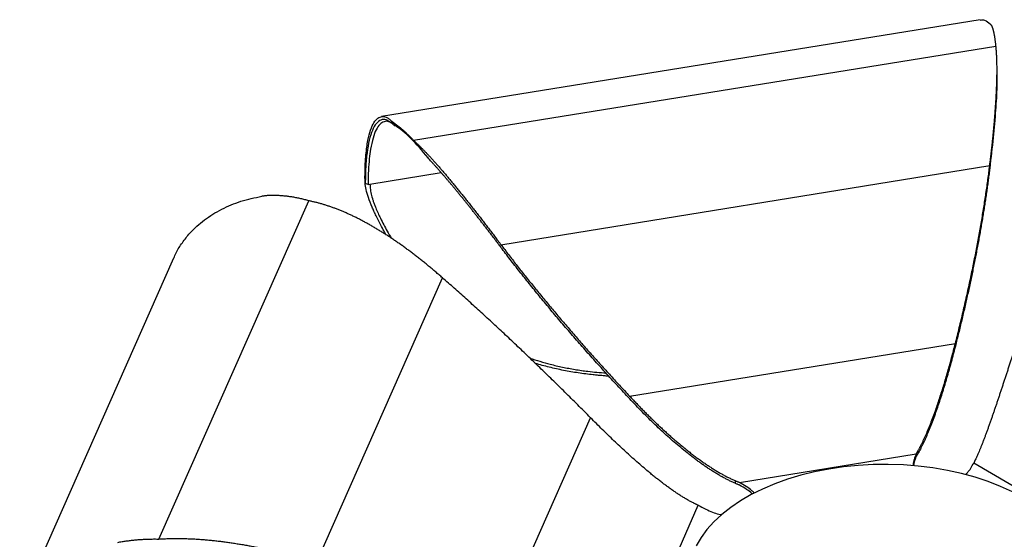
# Paper-space layout '_Isométrica' of a CAD drawing. Header units: millimetres. Extents: x -182 to 351, y -111 to 231.
# Tile 3 of 5: x -179 to 121, y 72 to 231. Entities that reach past the tile are written whole.
import ezdxf

# ---------------------------------------------------------------- set-up
doc = ezdxf.new("R2010")
doc.units = ezdxf.units.MM

psp = doc.layouts.new('_Isométrica')

# ---------------------------------------------------------------- linework, layer by layer
at = {"color": 7, "linetype": 'Continuous', "lineweight": 25}
for p, q in [((114.09, 230.92), (-68.85, 201.3)), ((-59.08, 194.05), (118.88, 222.87)), ((119.21, 214.52), (119.21, 215.55)), ((-65.74, 199.34), (-66, 199.49)), ((-65.74, 199.34), (-65.74, 199.95)), ((-65.19, 198.9), (-64.67, 198.52)), ((-64.68, 198.55), (-64.68, 199.11)), ((-32.35, 162.15), (116.99, 186.33)), ((-73.81, 180.85), (-73.88, 181.01)), ((-72.95, 180.57), (-73.81, 180.85)), ((-72.95, 180.57), (-72.37, 180.67)), ((-136.84, 72.19), (-91.09, 175.57)), ((-132.36, 158.05), (-179.39, 51.78)), ((-88.61, 65.27), (-50.22, 152.02)), ((6.94, 115.87), (106.49, 131.99)), ((-30.57, 51.43), (-4.98, 109.26)), ((40.5, 89.49), (94.54, 98.24)), ((95.02, 99.1), (95.02, 98.28)), ((112.12, 95.52), (151.34, 72.35)), ((39.18, 90.06), (39.18, 89.24)), ((14.05, 51.11), (27.94, 82.5))]:
    psp.add_line(p, q, dxfattribs=at)
at = {"color": 8, "linetype": 'Continuous', "lineweight": 25}
psp.add_line((-72.37, 180.67), (-50.65, 184.18), dxfattribs=at)
at = {"color": 7, "linetype": 'Continuous', "lineweight": 25, "flags": 128}
psp.add_lwpolyline([(123.91, 86.64), (120.31, 88.29), (116.5, 89.77), (112.5, 91.08), (108.34, 92.21), (104.05, 93.16), (99.64, 93.91), (95.15, 94.47), (90.59, 94.82), (86, 94.97), (81.41, 94.92), (76.83, 94.67), (72.3, 94.21), (67.85, 93.56), (63.49, 92.71), (59.26, 91.67), (55.19, 90.45), (51.28, 89.05), (47.57, 87.48), (44.08, 85.75), (40.83, 83.88), (37.84, 81.86), (35.12, 79.72), (32.7, 77.47), (30.58, 75.11), (28.78, 72.67), (27.31, 70.16)], dxfattribs=at)
at = {"color": 7, "linetype": 'Continuous', "lineweight": 25}
for points, knots in [([(114.11, 230.82), (114.54, 230.87), (115.5, 230.97), (116.59, 230.07), (117.2, 229.57)], [0, 0, 0, 0, 0.447258, 1, 1, 1, 1]), ([(117.8, 228.66), (117.78, 228.7), (117.75, 228.8), (117.68, 228.94), (117.6, 229.08), (117.52, 229.21), (117.42, 229.34), (117.32, 229.46), (117.24, 229.53), (117.2, 229.57)], [0, 0, 0, 0, 0.141614, 0.283531, 0.425817, 0.568539, 0.711766, 0.855563, 1, 1, 1, 1]), ([(118.88, 222.87), (118.87, 223), (118.84, 223.26), (118.8, 223.64), (118.76, 224.01), (118.72, 224.37), (118.67, 224.72), (118.62, 225.06), (118.57, 225.39), (118.52, 225.71), (118.47, 226.03), (118.41, 226.33), (118.35, 226.62), (118.29, 226.91), (118.23, 227.18), (118.16, 227.45), (118.09, 227.71), (118.02, 227.96), (117.95, 228.2), (117.88, 228.43), (117.83, 228.58), (117.8, 228.66)], [0, 0, 0, 0, 0.053143, 0.10617, 0.159085, 0.211893, 0.264602, 0.317222, 0.369764, 0.42224, 0.474664, 0.527054, 0.579424, 0.631795, 0.684186, 0.736619, 0.789114, 0.841692, 0.894363, 0.94713, 1, 1, 1, 1]), ([(116.99, 186.33), (117.04, 186.74), (117.14, 187.55), (117.28, 188.76), (117.42, 189.96), (117.56, 191.14), (117.69, 192.31), (117.81, 193.46), (117.93, 194.6), (118.04, 195.72), (118.15, 196.83), (118.25, 197.92), (118.35, 198.99), (118.44, 200.05), (118.53, 201.1), (118.61, 202.12), (118.69, 203.14), (118.76, 204.13), (118.83, 205.11), (118.89, 206.08), (118.94, 207.03), (118.99, 207.96), (119.04, 208.88), (119.08, 209.78), (119.11, 210.66), (119.14, 211.52), (119.17, 212.37), (119.19, 213.2), (119.2, 214.02), (119.21, 214.81), (119.21, 215.59), (119.21, 216.35), (119.2, 217.09), (119.19, 217.81), (119.17, 218.51), (119.14, 219.2), (119.11, 219.86), (119.08, 220.51), (119.04, 221.13), (118.99, 221.73), (118.94, 222.31), (118.9, 222.68), (118.88, 222.87)], [0, 0, 0, 0, 0.0287196, 0.0572188, 0.0854981, 0.1135584, 0.1414007, 0.1690262, 0.1964363, 0.2236324, 0.2506164, 0.2773902, 0.3039558, 0.3303156, 0.3564719, 0.3824274, 0.4081848, 0.4337471, 0.4591174, 0.4842989, 0.5092951, 0.5341092, 0.5587449, 0.5832057, 0.6074957, 0.6316193, 0.6555812, 0.6793863, 0.7030402, 0.7265484, 0.7499168, 0.7731518, 0.7962602, 0.8192497, 0.8421286, 0.8649059, 0.887591, 0.9101938, 0.932725, 0.9551954, 0.9776164, 1, 1, 1, 1]), ([(119.17, 214.52), (119.17, 213.23), (119.18, 209.77), (118.79, 203.15), (118.08, 194.8), (117.36, 188.67), (116.99, 185.51)], [0, 0, 0, 0, 0.157355, 0.4206, 0.700798, 1, 1, 1, 1]), ([(-73.89, 181.84), (-73.91, 184.4), (-73.84, 186.49), (-73.65, 189.21), (-73.57, 190.05), (-73.39, 191.61), (-73.29, 192.33), (-72.96, 194.36), (-72.7, 195.5), (-72.11, 197.47), (-71.78, 198.29), (-71.07, 199.64), (-70.68, 200.16), (-69.86, 200.93), (-68.98, 201.43), (-67.73, 201.3), (-66.9, 200.85), (-66.33, 200.47), (-66.04, 200.23), (-65.74, 199.95)], [0, 0, 0, 0, 0.125, 0.125, 0.1875, 0.1875, 0.25, 0.25, 0.375, 0.375, 0.5, 0.5, 0.625, 0.625, 0.75, 0.875, 0.9375, 0.9375, 1, 1, 1, 1]), ([(-66.3, 199.66), (-66.68, 199.92), (-67.65, 200.56), (-69.04, 200.4), (-70.46, 199.35), (-71.66, 197.25), (-72.62, 194.25), (-73.3, 190.43), (-73.73, 186), (-73.78, 182.55), (-73.81, 180.85)], [0, 0, 0, 0, 0.087646, 0.221716, 0.356842, 0.491517, 0.624214, 0.753691, 0.879073, 1, 1, 1, 1]), ([(-65.25, 198.92), (-65.72, 199.24), (-66.72, 199.93), (-68.1, 199.87), (-69.39, 199.02), (-70.52, 197.37), (-71.48, 194.85), (-72.16, 191.78), (-72.61, 188.4), (-72.89, 184.87), (-72.93, 182.05), (-72.95, 180.57)], [0, 0, 0, 0, 0.106598, 0.227881, 0.346931, 0.465935, 0.587082, 0.713085, 0.801698, 0.896082, 1, 1, 1, 1]), ([(-65.74, 199.95), (-65.7, 199.91), (-65.62, 199.83), (-65.48, 199.72), (-65.34, 199.6), (-65.19, 199.48), (-65.03, 199.36), (-64.86, 199.23), (-64.74, 199.15), (-64.68, 199.11)], [0, 0, 0, 0, 0.1444366, 0.2882342, 0.4314605, 0.574183, 0.7164692, 0.858386, 1, 1, 1, 1]), ([(-64.68, 199.11), (-64.59, 199.04), (-64.41, 198.91), (-64.14, 198.71), (-63.87, 198.51), (-63.59, 198.29), (-63.31, 198.07), (-63.02, 197.83), (-62.74, 197.6), (-62.45, 197.35), (-62.15, 197.09), (-61.86, 196.83), (-61.56, 196.55), (-61.26, 196.27), (-60.96, 195.98), (-60.65, 195.68), (-60.34, 195.37), (-60.03, 195.05), (-59.72, 194.73), (-59.4, 194.4), (-59.19, 194.17), (-59.08, 194.05)], [0, 0, 0, 0, 0.0528699, 0.1056371, 0.1583075, 0.2108862, 0.2633814, 0.3158135, 0.3682046, 0.4205757, 0.4729465, 0.5253356, 0.5777602, 0.6302362, 0.6827778, 0.7353977, 0.788107, 0.8409152, 0.8938297, 0.9468566, 1, 1, 1, 1]), ([(-54.64, 188.67), (-56.41, 190.93), (-58.18, 192.93), (-61.58, 196.27), (-63.2, 197.61), (-64.68, 198.55)], [0, 0, 0, 0, 0.5, 0.5, 1, 1, 1, 1]), ([(-59.08, 194.05), (-58.97, 193.96), (-58.76, 193.76), (-58.43, 193.46), (-58.11, 193.16), (-57.78, 192.85), (-57.45, 192.53), (-57.12, 192.2), (-56.78, 191.87), (-56.44, 191.53), (-56.1, 191.19), (-55.76, 190.83), (-55.41, 190.47), (-55.06, 190.11), (-54.71, 189.74), (-54.36, 189.36), (-54, 188.97), (-53.64, 188.58), (-53.28, 188.19), (-52.92, 187.79), (-52.55, 187.38), (-52.18, 186.96), (-51.81, 186.54), (-51.43, 186.12), (-51.06, 185.68), (-50.68, 185.25), (-50.3, 184.8), (-49.91, 184.36), (-49.52, 183.9), (-49.13, 183.44), (-48.74, 182.98), (-48.34, 182.5), (-47.95, 182.03), (-47.55, 181.55), (-47.14, 181.06), (-46.74, 180.57), (-46.33, 180.07), (-45.92, 179.57), (-45.5, 179.06), (-45.09, 178.54), (-44.67, 178.03), (-44.25, 177.5), (-43.82, 176.97), (-43.39, 176.44), (-42.96, 175.9), (-42.53, 175.36), (-42.1, 174.81), (-41.66, 174.25), (-41.22, 173.69), (-40.78, 173.13), (-40.33, 172.56), (-39.88, 171.99), (-39.43, 171.41), (-38.98, 170.82), (-38.52, 170.23), (-38.06, 169.64), (-37.6, 169.04), (-37.14, 168.44), (-36.67, 167.83), (-36.2, 167.22), (-35.73, 166.6), (-35.25, 165.98), (-34.78, 165.35), (-34.3, 164.72), (-33.81, 164.08), (-33.33, 163.44), (-32.84, 162.8), (-32.51, 162.36), (-32.35, 162.15)], [0, 0, 0, 0, 0.013562, 0.027136, 0.040725, 0.054331, 0.067957, 0.081606, 0.095279, 0.10898, 0.12271, 0.136473, 0.150269, 0.164102, 0.177972, 0.191883, 0.205837, 0.219834, 0.233877, 0.247967, 0.262106, 0.276295, 0.290536, 0.304829, 0.319177, 0.333581, 0.348041, 0.362558, 0.377135, 0.391772, 0.40647, 0.42123, 0.436053, 0.45094, 0.465892, 0.480909, 0.495993, 0.511144, 0.526363, 0.54165, 0.557006, 0.572433, 0.587931, 0.6035, 0.619141, 0.634855, 0.650643, 0.666504, 0.68244, 0.698452, 0.714539, 0.730702, 0.746942, 0.763259, 0.779653, 0.796126, 0.812677, 0.829307, 0.846016, 0.862804, 0.879672, 0.89662, 0.913649, 0.930757, 0.947947, 0.965217, 0.982568, 1, 1, 1, 1]), ([(-32.34, 161.33), (-32.59, 161.65), (-33.09, 162.31), (-33.82, 163.28), (-34.55, 164.24), (-35.28, 165.19), (-36, 166.12), (-36.71, 167.05), (-37.42, 167.96), (-38.11, 168.86), (-38.81, 169.75), (-39.5, 170.63), (-40.18, 171.49), (-40.85, 172.34), (-41.52, 173.19), (-42.18, 174.02), (-42.84, 174.83), (-43.49, 175.64), (-44.13, 176.43), (-44.77, 177.22), (-45.4, 177.99), (-46.02, 178.74), (-46.64, 179.49), (-47.25, 180.23), (-47.86, 180.95), (-48.46, 181.66), (-49.05, 182.36), (-49.64, 183.05), (-50.22, 183.72), (-50.8, 184.38), (-51.36, 185.03), (-51.93, 185.67), (-52.48, 186.3), (-53.03, 186.91), (-53.57, 187.51), (-54.11, 188.1), (-54.47, 188.48), (-54.64, 188.68)], [0, 0, 0, 0, 0.032257, 0.06427, 0.09604, 0.12757, 0.158861, 0.189915, 0.220735, 0.251323, 0.281681, 0.311812, 0.341719, 0.371403, 0.400867, 0.430115, 0.45915, 0.487973, 0.516589, 0.545, 0.573209, 0.60122, 0.629036, 0.65666, 0.684095, 0.711345, 0.738414, 0.765304, 0.79202, 0.818567, 0.844947, 0.871167, 0.897229, 0.923138, 0.9489, 0.974519, 1, 1, 1, 1]), ([(116.99, 185.51), (116.92, 184.93), (116.77, 183.77), (116.54, 182.02), (116.3, 180.27), (116.05, 178.5), (115.79, 176.72), (115.52, 174.94), (115.24, 173.14), (114.95, 171.34), (114.65, 169.52), (114.34, 167.7), (114.02, 165.86), (113.69, 164.02), (113.35, 162.16), (112.99, 160.3), (112.63, 158.42), (112.26, 156.54), (111.87, 154.64), (111.48, 152.74), (111.08, 150.82), (110.66, 148.9), (110.24, 146.96), (109.8, 145.02), (109.36, 143.07), (108.9, 141.1), (108.44, 139.13), (107.96, 137.14), (107.48, 135.15), (106.98, 133.15), (106.64, 131.81), (106.48, 131.14)], [0, 0, 0, 0, 0.03155, 0.063305, 0.095265, 0.127431, 0.159803, 0.192382, 0.225169, 0.258164, 0.291368, 0.324781, 0.358403, 0.392236, 0.426279, 0.460534, 0.495, 0.529679, 0.56457, 0.599674, 0.634991, 0.670522, 0.706268, 0.742229, 0.778404, 0.814796, 0.851403, 0.888227, 0.925267, 0.962525, 1, 1, 1, 1]), ([(106.49, 131.99), (106.69, 132.8), (107.1, 134.41), (107.69, 136.83), (108.27, 139.23), (108.84, 141.62), (109.39, 143.99), (109.92, 146.35), (110.44, 148.69), (110.95, 151.02), (111.44, 153.34), (111.91, 155.64), (112.37, 157.92), (112.82, 160.19), (113.25, 162.45), (113.66, 164.69), (114.06, 166.92), (114.45, 169.13), (114.82, 171.33), (115.17, 173.52), (115.51, 175.69), (115.84, 177.84), (116.15, 179.99), (116.45, 182.11), (116.73, 184.23), (116.9, 185.63), (116.99, 186.33)], [0, 0, 0, 0, 0.045252, 0.090187, 0.134805, 0.179108, 0.223095, 0.266768, 0.310126, 0.353172, 0.395906, 0.438328, 0.480439, 0.522241, 0.563733, 0.604917, 0.645794, 0.686364, 0.726628, 0.766588, 0.806244, 0.845597, 0.884648, 0.923398, 0.961848, 1, 1, 1, 1]), ([(-67.39, 165.08), (-67.54, 165.33), (-68.05, 166.18), (-68.8, 167.62), (-69.69, 169.33), (-70.47, 170.9), (-71.13, 172.32), (-71.97, 174.2), (-72.84, 176.45), (-73.6, 178.91), (-73.79, 180.37), (-73.88, 181.02)], [0, 0, 0, 0, 0.045704, 0.160309, 0.266286, 0.363577, 0.45201, 0.531348, 0.716876, 0.873795, 1, 1, 1, 1]), ([(-72.37, 180.67), (-72.35, 180.11), (-72.3, 178.97), (-71.98, 177.49), (-71.64, 176.29), (-71.35, 175.37), (-71, 174.4), (-70.32, 172.68), (-69.07, 169.98), (-67.45, 166.85), (-66.24, 164.81), (-65.79, 164.05)], [0, 0, 0, 0, 0.104594, 0.21625, 0.267657, 0.32235, 0.380301, 0.441463, 0.630358, 0.862799, 1, 1, 1, 1]), ([(-132.31, 158.03), (-132.08, 158.58), (-131.38, 160.24), (-129.74, 162.82), (-126.98, 166.28), (-123.06, 169.85), (-117.79, 173.1), (-111.9, 175.59), (-107.57, 176.49), (-105.41, 176.94)], [0, 0, 0, 0, 0.055539, 0.168153, 0.282373, 0.462548, 0.643363, 0.822305, 1, 1, 1, 1]), ([(-102.5, 177.19), (-102.64, 177.19), (-102.91, 177.19), (-103.32, 177.17), (-103.73, 177.14), (-104.15, 177.1), (-104.57, 177.06), (-104.99, 177), (-105.27, 176.96), (-105.41, 176.94)], [0, 0, 0, 0, 0.141614, 0.283531, 0.425817, 0.568539, 0.711766, 0.855563, 1, 1, 1, 1]), ([(-91.09, 175.57), (-91.29, 175.63), (-91.69, 175.74), (-92.3, 175.91), (-92.91, 176.06), (-93.51, 176.21), (-94.11, 176.34), (-94.72, 176.46), (-95.32, 176.58), (-95.92, 176.68), (-96.52, 176.78), (-97.12, 176.86), (-97.72, 176.94), (-98.32, 177), (-98.92, 177.06), (-99.51, 177.1), (-100.11, 177.14), (-100.71, 177.17), (-101.31, 177.19), (-101.91, 177.19), (-102.3, 177.19), (-102.5, 177.19)], [0, 0, 0, 0, 0.053143, 0.10617, 0.159085, 0.211893, 0.264602, 0.317222, 0.369764, 0.42224, 0.474664, 0.527054, 0.579424, 0.631795, 0.684186, 0.736619, 0.789114, 0.841692, 0.894363, 0.94713, 1, 1, 1, 1]), ([(-50.22, 152.02), (-50.57, 152.33), (-51.27, 152.94), (-52.33, 153.85), (-53.38, 154.74), (-54.44, 155.62), (-55.49, 156.48), (-56.54, 157.32), (-57.58, 158.15), (-58.63, 158.96), (-59.67, 159.75), (-60.71, 160.53), (-61.75, 161.3), (-62.78, 162.04), (-63.81, 162.77), (-64.85, 163.48), (-65.88, 164.18), (-66.9, 164.85), (-67.93, 165.52), (-68.95, 166.16), (-69.98, 166.79), (-71, 167.4), (-72.02, 167.99), (-73.03, 168.56), (-74.05, 169.12), (-75.06, 169.65), (-76.07, 170.17), (-77.08, 170.67), (-78.09, 171.15), (-79.1, 171.62), (-80.1, 172.06), (-81.11, 172.48), (-82.11, 172.89), (-83.11, 173.27), (-84.11, 173.64), (-85.11, 173.98), (-86.11, 174.3), (-87.11, 174.6), (-88.1, 174.88), (-89.1, 175.13), (-90.09, 175.36), (-90.76, 175.5), (-91.09, 175.57)], [0, 0, 0, 0, 0.02872, 0.057219, 0.085498, 0.113558, 0.141401, 0.169026, 0.196436, 0.223632, 0.250616, 0.27739, 0.303956, 0.330316, 0.356472, 0.382427, 0.408185, 0.433747, 0.459117, 0.484299, 0.509295, 0.534109, 0.558745, 0.583206, 0.607496, 0.631619, 0.655581, 0.679386, 0.70304, 0.726548, 0.749917, 0.773152, 0.79626, 0.81925, 0.842129, 0.864906, 0.887591, 0.910194, 0.932725, 0.955195, 0.977616, 1, 1, 1, 1]), ([(-32.35, 162.15), (-31.97, 161.64), (-31.2, 160.63), (-30.04, 159.11), (-28.86, 157.58), (-27.67, 156.05), (-26.46, 154.51), (-25.24, 152.97), (-24, 151.42), (-22.75, 149.87), (-21.48, 148.31), (-20.2, 146.74), (-18.9, 145.17), (-17.59, 143.59), (-16.27, 142), (-14.93, 140.41), (-13.57, 138.82), (-12.2, 137.22), (-10.82, 135.61), (-9.42, 134), (-8.01, 132.38), (-6.58, 130.75), (-5.14, 129.12), (-3.68, 127.49), (-2.2, 125.84), (-0.72, 124.2), (0.79, 122.54), (2.3, 120.88), (3.83, 119.22), (5.38, 117.54), (6.42, 116.43), (6.94, 115.87)], [0, 0, 0, 0, 0.031553, 0.06331, 0.095272, 0.127439, 0.159814, 0.192394, 0.225183, 0.258179, 0.291384, 0.324797, 0.358421, 0.392254, 0.426298, 0.460553, 0.495019, 0.529697, 0.564588, 0.599691, 0.635008, 0.670538, 0.706283, 0.742242, 0.778417, 0.814806, 0.851412, 0.888234, 0.925272, 0.962527, 1, 1, 1, 1]), ([(6.98, 115.03), (6.35, 115.7), (5.1, 117.05), (3.24, 119.07), (1.39, 121.08), (-0.43, 123.08), (-2.23, 125.07), (-4.01, 127.06), (-5.77, 129.03), (-7.5, 131), (-9.22, 132.96), (-10.91, 134.91), (-12.58, 136.85), (-14.23, 138.79), (-15.86, 140.71), (-17.46, 142.63), (-19.05, 144.53), (-20.61, 146.43), (-22.15, 148.32), (-23.67, 150.21), (-25.17, 152.08), (-26.65, 153.95), (-28.11, 155.8), (-29.54, 157.65), (-30.95, 159.49), (-31.88, 160.72), (-32.34, 161.33)], [0, 0, 0, 0, 0.045255, 0.090193, 0.134813, 0.179118, 0.223107, 0.266782, 0.310142, 0.353189, 0.395923, 0.438346, 0.480458, 0.522259, 0.563752, 0.604935, 0.645811, 0.68638, 0.726643, 0.766601, 0.806256, 0.845607, 0.884656, 0.923403, 0.961851, 1, 1, 1, 1]), ([(-4.98, 109.26), (-5.63, 109.92), (-6.94, 111.24), (-8.9, 113.2), (-10.85, 115.14), (-12.8, 117.07), (-14.73, 118.98), (-16.66, 120.87), (-18.59, 122.74), (-20.5, 124.6), (-22.41, 126.44), (-24.32, 128.27), (-26.21, 130.08), (-28.1, 131.87), (-29.98, 133.64), (-31.86, 135.4), (-33.72, 137.13), (-35.58, 138.86), (-37.44, 140.56), (-39.28, 142.25), (-41.12, 143.92), (-42.95, 145.57), (-44.78, 147.21), (-46.6, 148.83), (-48.41, 150.43), (-49.62, 151.49), (-50.22, 152.02)], [0, 0, 0, 0, 0.045252, 0.090187, 0.134805, 0.179108, 0.223095, 0.266768, 0.310126, 0.353172, 0.395906, 0.438328, 0.480439, 0.522241, 0.563733, 0.604917, 0.645794, 0.686364, 0.726628, 0.766588, 0.806244, 0.845597, 0.884648, 0.923398, 0.961848, 1, 1, 1, 1]), ([(95.02, 99.1), (95.08, 99.21), (95.21, 99.42), (95.39, 99.75), (95.58, 100.09), (95.76, 100.44), (95.95, 100.79), (96.13, 101.16), (96.32, 101.53), (96.51, 101.92), (96.69, 102.31), (96.88, 102.7), (97.07, 103.11), (97.26, 103.52), (97.44, 103.94), (97.63, 104.37), (97.82, 104.81), (98.01, 105.25), (98.2, 105.7), (98.38, 106.16), (98.57, 106.63), (98.76, 107.1), (98.95, 107.58), (99.14, 108.07), (99.33, 108.56), (99.52, 109.06), (99.71, 109.57), (99.9, 110.08), (100.09, 110.6), (100.28, 111.13), (100.62, 112.09), (101.1, 113.49), (101.73, 115.37), (102.35, 117.3), (102.97, 119.27), (103.57, 121.29), (104.17, 123.35), (104.76, 125.46), (105.35, 127.6), (105.92, 129.78), (106.3, 131.25), (106.49, 131.99)], [0, 0, 0, 0, 0.014255, 0.028548, 0.042883, 0.057264, 0.071692, 0.086172, 0.100705, 0.115294, 0.129943, 0.144653, 0.159426, 0.174266, 0.189173, 0.204151, 0.219199, 0.234322, 0.249518, 0.264791, 0.28014, 0.295568, 0.311076, 0.326664, 0.342334, 0.358087, 0.373924, 0.389846, 0.405854, 0.421949, 0.438131, 0.492686, 0.547563, 0.602784, 0.658365, 0.714322, 0.770664, 0.827401, 0.884536, 0.94207, 1, 1, 1, 1]), ([(106.48, 131.14), (106.37, 130.73), (106.16, 129.91), (105.84, 128.69), (105.52, 127.47), (105.2, 126.28), (104.88, 125.09), (104.55, 123.91), (104.22, 122.75), (103.89, 121.6), (103.56, 120.46), (103.22, 119.33), (102.89, 118.22), (102.55, 117.13), (102.2, 116.04), (101.86, 114.97), (101.51, 113.92), (101.16, 112.88), (100.81, 111.85), (100.45, 110.81), (100.07, 109.75), (99.68, 108.68), (99.28, 107.63), (98.89, 106.62), (98.5, 105.64), (98.11, 104.69), (97.72, 103.77), (97.33, 102.88), (96.95, 102.03), (96.56, 101.21), (96.17, 100.42), (95.79, 99.67), (95.41, 98.95), (95.15, 98.5), (95.02, 98.28)], [0, 0, 0, 0, 0.032221, 0.064322, 0.0963, 0.128156, 0.15989, 0.191502, 0.222991, 0.25436, 0.285609, 0.316739, 0.347752, 0.37865, 0.409436, 0.440112, 0.470682, 0.501148, 0.531514, 0.561783, 0.595218, 0.62828, 0.660978, 0.693321, 0.725317, 0.756979, 0.788317, 0.819343, 0.850073, 0.880525, 0.91072, 0.940681, 0.970432, 1, 1, 1, 1]), ([(-23.56, 127.5), (-21.49, 126.83), (-18.81, 125.97), (-15.44, 125.16), (-13.55, 124.74), (-11.64, 124.36), (-9.71, 124.02), (-7.76, 123.71), (-4.63, 123.27), (-2.12, 123.1), (-0.27, 122.97)], [0, 0, 0, 0, 0.27665, 0.357856, 0.439342, 0.521136, 0.603271, 0.685779, 0.768693, 1, 1, 1, 1]), ([(124.22, 129.25), (124.09, 128.84), (123.83, 128.02), (123.43, 126.81), (123.04, 125.61), (122.66, 124.41), (122.27, 123.23), (121.89, 122.06), (121.51, 120.9), (121.13, 119.75), (120.76, 118.62), (120.39, 117.49), (120.02, 116.38), (119.65, 115.29), (119.29, 114.2), (118.93, 113.13), (118.57, 112.08), (118.21, 111.04), (117.86, 110.01), (117.49, 108.96), (117.12, 107.9), (116.74, 106.83), (116.37, 105.79), (116, 104.78), (115.63, 103.79), (115.27, 102.84), (114.92, 101.92), (114.57, 101.03), (114.23, 100.16), (113.89, 99.34), (113.56, 98.54), (113.23, 97.79), (112.9, 97.06), (112.69, 96.61), (112.58, 96.38)], [0, 0, 0, 0, 0.032284, 0.064445, 0.096484, 0.128399, 0.16019, 0.191858, 0.223403, 0.254826, 0.286127, 0.317309, 0.348373, 0.379321, 0.410156, 0.44088, 0.471497, 0.502009, 0.532421, 0.562736, 0.59609, 0.629073, 0.661694, 0.693961, 0.725885, 0.757475, 0.788743, 0.819702, 0.850367, 0.880756, 0.91089, 0.940791, 0.970486, 1, 1, 1, 1]), ([(0.64, 121.97), (0.38, 121.98), (-0.34, 122.03), (-1.5, 122.12), (-2.84, 122.24), (-5.26, 122.48), (-8.74, 122.92), (-13.23, 123.7), (-17.6, 124.69), (-20.48, 125.43), (-21.88, 125.89), (-21.89, 125.9)], [0, 0, 0, 0, 0.034719, 0.09311, 0.151237, 0.209109, 0.409683, 0.607896, 0.804138, 0.998752, 1, 1, 1, 1]), ([(6.94, 115.87), (7.26, 115.53), (7.9, 114.84), (8.87, 113.82), (9.84, 112.82), (10.81, 111.82), (11.78, 110.84), (12.75, 109.87), (13.73, 108.92), (14.7, 107.97), (15.68, 107.04), (16.65, 106.13), (17.63, 105.23), (18.61, 104.34), (19.59, 103.47), (20.57, 102.61), (21.56, 101.77), (22.54, 100.94), (23.53, 100.13), (24.55, 99.31), (25.6, 98.48), (26.69, 97.65), (27.76, 96.85), (28.84, 96.08), (29.9, 95.34), (30.96, 94.62), (32.01, 93.94), (33.05, 93.28), (34.09, 92.66), (35.12, 92.07), (36.14, 91.51), (37.16, 90.99), (38.17, 90.5), (38.84, 90.21), (39.18, 90.06)], [0, 0, 0, 0, 0.0322839, 0.0644455, 0.096484, 0.128399, 0.1601904, 0.1918582, 0.2234031, 0.2548258, 0.2861273, 0.3173092, 0.3483732, 0.3793214, 0.4101562, 0.4408804, 0.4714969, 0.5020093, 0.5324212, 0.562736, 0.59609, 0.6290735, 0.6616943, 0.6939614, 0.7258847, 0.7574748, 0.788743, 0.8197018, 0.8503667, 0.8807557, 0.9108897, 0.9407915, 0.9704861, 1, 1, 1, 1]), ([(39.18, 89.24), (39.02, 89.31), (38.69, 89.45), (38.21, 89.67), (37.72, 89.9), (37.23, 90.14), (36.74, 90.39), (36.25, 90.64), (35.76, 90.9), (35.27, 91.18), (34.77, 91.45), (34.27, 91.74), (33.78, 92.03), (33.28, 92.34), (32.77, 92.65), (32.27, 92.96), (31.77, 93.29), (31.26, 93.62), (30.75, 93.95), (30.24, 94.3), (29.73, 94.65), (29.22, 95.01), (28.7, 95.37), (28.19, 95.74), (27.67, 96.12), (27.15, 96.5), (26.63, 96.89), (26.11, 97.29), (25.58, 97.7), (25.06, 98.11), (24.05, 98.91), (22.56, 100.12), (20.59, 101.79), (18.63, 103.52), (16.68, 105.3), (14.73, 107.14), (12.78, 109.04), (10.84, 110.99), (8.91, 112.98), (7.63, 114.35), (6.98, 115.03)], [0, 0, 0, 0, 0.014227, 0.028493, 0.042802, 0.057156, 0.071558, 0.086011, 0.100518, 0.115082, 0.129706, 0.14439, 0.159139, 0.173953, 0.188836, 0.203789, 0.218813, 0.23391, 0.249082, 0.26433, 0.279655, 0.295058, 0.310541, 0.326104, 0.341749, 0.357478, 0.37329, 0.389186, 0.405169, 0.421238, 0.437395, 0.498113, 0.559232, 0.620781, 0.682781, 0.745251, 0.808202, 0.871644, 0.935577, 1, 1, 1, 1]), ([(26.66, 83.09), (26.51, 83.17), (26.2, 83.32), (25.75, 83.57), (25.29, 83.81), (24.84, 84.07), (24.38, 84.34), (23.91, 84.61), (23.45, 84.89), (22.98, 85.18), (22.51, 85.47), (22.04, 85.78), (21.57, 86.09), (21.09, 86.41), (20.62, 86.73), (20.14, 87.06), (19.66, 87.4), (19.17, 87.75), (18.68, 88.1), (18.2, 88.46), (17.7, 88.82), (17.21, 89.19), (16.72, 89.57), (16.22, 89.95), (15.72, 90.34), (15.21, 90.74), (14.71, 91.14), (14.2, 91.55), (13.69, 91.96), (13.18, 92.38), (12.26, 93.15), (10.93, 94.27), (9.19, 95.78), (7.44, 97.33), (5.69, 98.93), (3.93, 100.56), (2.16, 102.23), (0.39, 103.94), (-1.39, 105.68), (-3.18, 107.46), (-4.38, 108.66), (-4.98, 109.26)], [0, 0, 0, 0, 0.014255, 0.028548, 0.042883, 0.057264, 0.071692, 0.086172, 0.100705, 0.115294, 0.129943, 0.144653, 0.159426, 0.174266, 0.189173, 0.204151, 0.219199, 0.234322, 0.249518, 0.264791, 0.28014, 0.295568, 0.311076, 0.326664, 0.342334, 0.358087, 0.373924, 0.389846, 0.405854, 0.421949, 0.438131, 0.492686, 0.547563, 0.602784, 0.658365, 0.714322, 0.770664, 0.827401, 0.884536, 0.94207, 1, 1, 1, 1]), ([(94.54, 98.24), (94.31, 97.67), (93.89, 96.61), (93.56, 95.37), (93.61, 94.72), (93.62, 94.57)], [0, 0, 0, 0, 0.47495, 0.880146, 1, 1, 1, 1]), ([(94.52, 97.4), (94.28, 96.82), (93.88, 95.88), (93.72, 94.91), (93.66, 94.52)], [0, 0, 0, 0, 0.602943, 1, 1, 1, 1]), ([(95.02, 98.28), (94.98, 98.2), (94.89, 98.05), (94.76, 97.82), (94.64, 97.6), (94.56, 97.46), (94.52, 97.4)], [0, 0, 0, 0, 0.25706, 0.50939, 0.757026, 1, 1, 1, 1]), ([(94.54, 98.24), (94.57, 98.31), (94.65, 98.45), (94.77, 98.66), (94.89, 98.88), (94.98, 99.02), (95.02, 99.1)], [0, 0, 0, 0, 0.243207, 0.490921, 0.743175, 1, 1, 1, 1]), ([(112.58, 96.38), (112.54, 96.31), (112.47, 96.16), (112.36, 95.94), (112.24, 95.73), (112.16, 95.59), (112.12, 95.52)], [0, 0, 0, 0, 0.256825, 0.5090787, 0.7567932, 1, 1, 1, 1]), ([(109.53, 91.88), (109.74, 92.07), (110.42, 92.69), (111.27, 93.92), (111.82, 94.96), (112.12, 95.52)], [0, 0, 0, 0, 0.171107, 0.552707, 1, 1, 1, 1]), ([(39.18, 90.06), (39.29, 90.01), (39.52, 89.91), (39.86, 89.77), (40.19, 89.63), (40.4, 89.54), (40.5, 89.49)], [0, 0, 0, 0, 0.256825, 0.509079, 0.756793, 1, 1, 1, 1]), ([(40.55, 88.65), (40.44, 88.7), (40.22, 88.79), (39.88, 88.94), (39.53, 89.08), (39.3, 89.19), (39.18, 89.24)], [0, 0, 0, 0, 0.242974, 0.49061, 0.74294, 1, 1, 1, 1]), ([(45.09, 86.15), (44.81, 86.44), (44.11, 87.18), (42.54, 88.29), (41.22, 89.07), (40.5, 89.49)], [0, 0, 0, 0, 0.236009, 0.58773, 1, 1, 1, 1]), ([(44.55, 85.87), (44.45, 85.98), (43.92, 86.52), (42.56, 87.46), (41.25, 88.23), (40.55, 88.65)], [0, 0, 0, 0, 0.102659, 0.515796, 1, 1, 1, 1]), ([(27.94, 82.5), (27.83, 82.55), (27.62, 82.64), (27.3, 82.78), (26.98, 82.93), (26.76, 83.04), (26.66, 83.09)], [0, 0, 0, 0, 0.243207, 0.490921, 0.743175, 1, 1, 1, 1]), ([(27.94, 82.5), (28.68, 82.1), (30.05, 81.35), (32.17, 80.45), (33.82, 79.86), (34.82, 79.7), (35.12, 79.65)], [0, 0, 0, 0, 0.347819, 0.644555, 0.894206, 1, 1, 1, 1]), ([(-149.42, 71.18), (-149.2, 71.22), (-148.77, 71.3), (-148.12, 71.41), (-147.47, 71.51), (-146.82, 71.6), (-146.17, 71.69), (-145.51, 71.77), (-144.86, 71.84), (-144.2, 71.91), (-143.54, 71.97), (-142.88, 72.03), (-142.21, 72.07), (-141.55, 72.11), (-140.88, 72.14), (-140.21, 72.17), (-139.54, 72.19), (-138.87, 72.2), (-138.19, 72.2), (-137.52, 72.2), (-137.07, 72.19), (-136.84, 72.19)], [0, 0, 0, 0, 0.05287, 0.105637, 0.158308, 0.210886, 0.263381, 0.315814, 0.368205, 0.420576, 0.472946, 0.525336, 0.57776, 0.630236, 0.682778, 0.735398, 0.788107, 0.840915, 0.89383, 0.946857, 1, 1, 1, 1]), ([(-136.84, 72.19), (-136.61, 72.21), (-136.16, 72.23), (-135.49, 72.27), (-134.81, 72.3), (-134.13, 72.32), (-133.45, 72.34), (-132.76, 72.36), (-132.08, 72.36), (-131.39, 72.36), (-130.71, 72.36), (-130.02, 72.35), (-129.33, 72.34), (-128.63, 72.32), (-127.94, 72.3), (-127.25, 72.27), (-126.55, 72.24), (-125.85, 72.2), (-125.15, 72.16), (-124.45, 72.11), (-123.74, 72.06), (-123.04, 72), (-122.33, 71.94), (-121.62, 71.87), (-120.91, 71.81), (-120.2, 71.73), (-119.49, 71.65), (-118.77, 71.57), (-118.05, 71.49), (-117.33, 71.4), (-116.61, 71.3), (-115.89, 71.2), (-115.16, 71.1), (-114.44, 70.99), (-113.71, 70.88), (-112.98, 70.77), (-112.25, 70.65), (-111.51, 70.53), (-110.78, 70.41), (-110.04, 70.28), (-109.3, 70.15), (-108.56, 70.01), (-107.82, 69.87), (-107.07, 69.73), (-106.32, 69.58), (-105.57, 69.43), (-104.82, 69.28), (-104.07, 69.12), (-103.32, 68.96), (-102.56, 68.79), (-101.8, 68.63), (-101.04, 68.46), (-100.28, 68.28), (-99.51, 68.1), (-98.75, 67.92), (-97.98, 67.74), (-97.21, 67.55), (-96.44, 67.36), (-95.66, 67.16), (-94.89, 66.96), (-94.11, 66.76), (-93.33, 66.56), (-92.55, 66.35), (-91.76, 66.14), (-90.98, 65.93), (-90.19, 65.71), (-89.4, 65.49), (-88.87, 65.34), (-88.61, 65.27)], [0, 0, 0, 0, 0.013562, 0.027136, 0.040725, 0.054331, 0.067957, 0.081606, 0.095279, 0.10898, 0.12271, 0.136473, 0.150269, 0.164102, 0.177972, 0.191883, 0.205837, 0.219834, 0.233877, 0.247967, 0.262106, 0.276295, 0.290536, 0.304829, 0.319177, 0.333581, 0.348041, 0.362558, 0.377135, 0.391772, 0.40647, 0.42123, 0.436053, 0.45094, 0.465892, 0.480909, 0.495993, 0.511144, 0.526363, 0.54165, 0.557006, 0.572433, 0.587931, 0.6035, 0.619141, 0.634855, 0.650643, 0.666504, 0.68244, 0.698452, 0.714539, 0.730702, 0.746942, 0.763259, 0.779653, 0.796126, 0.812677, 0.829307, 0.846016, 0.862804, 0.879672, 0.89662, 0.913649, 0.930757, 0.947947, 0.965217, 0.982568, 1, 1, 1, 1])]:
    psp.add_open_spline(points, degree=3, knots=knots, dxfattribs=at)
for points in [[(-64.68, 198.55), (-65.11, 198.83), (-65.46, 199.1), (-65.74, 199.34)], [(-73.88, 181.02), (-73.88, 181.29), (-73.89, 181.56), (-73.89, 181.84)]]:
    psp.add_open_spline(points, degree=3, dxfattribs=at)

doc.saveas('drawing.dxf')
